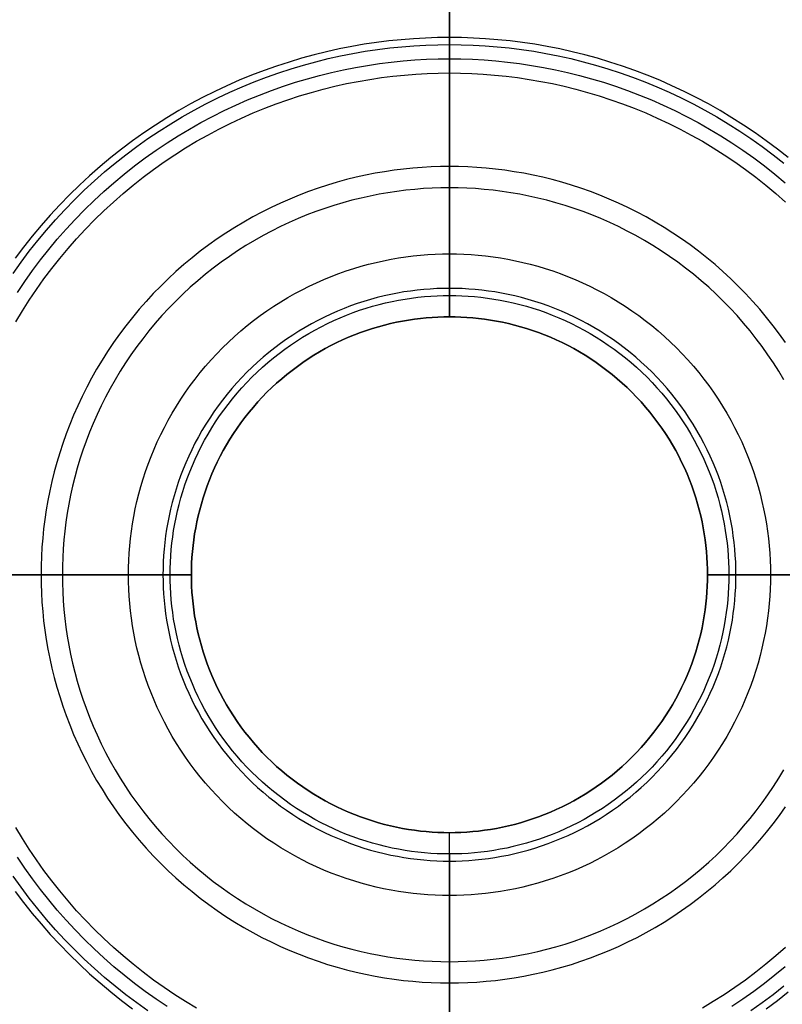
# Model space of a CAD drawing. Header units: millimetres. Extents: x -79 to 79, y -79 to 79.
# Tile 3 of 6: x -25 to 19, y -25 to 32. Entities that reach past the tile are written whole.
import ezdxf

# ---------------------------------------------------------------- set-up
doc = ezdxf.new("R2010")
doc.units = ezdxf.units.MM
doc.layers.add('IGES level 0', color=7, linetype='Continuous')

msp = doc.modelspace()

# ---------------------------------------------------------------- linework, layer by layer
at = {"layer": 'IGES level 0', "extrusion": (1, 0, 0)}
for points in [[(18.656, 61), (78.656, 50.42)], [(75, 50.42), (15, 61)], [(16.651, 61), (45, 91)], [(43.349, 91), (15, 61)], [(16.237, 60), (31.237, 0)], [(30, 0), (15, 60)], [(-30, 0), (-15, 60)], [(-75, 50.42), (-15, 61)], [(-43.349, 91), (-15, 61)], [(-16.237, 60), (-31.237, 0)], [(-16.651, 61), (-45, 91)], [(-18.656, 61), (-78.656, 50.42)]]:
    msp.add_lwpolyline(points, dxfattribs=at)
at = {"layer": 'IGES level 0'}
for points in [[(19.689, 24.251), (19.056, 24.751), (18.413, 25.233), (17.758, 25.698), (17.093, 26.145), (16.419, 26.574), (15.736, 26.984), (15.045, 27.375), (14.347, 27.747), (13.642, 28.1), (12.932, 28.434), (12.217, 28.749), (11.498, 29.044), (10.776, 29.319), (10.05, 29.576), (9.323, 29.813), (8.595, 30.031), (7.866, 30.23), (7.138, 30.41), (6.41, 30.572), (5.684, 30.715), (4.96, 30.841), (4.239, 30.948), (3.521, 31.038), (2.807, 31.111), (2.097, 31.166), (1.393, 31.206), (0.693, 31.229), (0, 31.237), (-0.693, 31.229), (-1.393, 31.206), (-2.097, 31.166), (-2.807, 31.111), (-3.521, 31.038), (-4.239, 30.948), (-4.96, 30.841), (-5.684, 30.715), (-6.41, 30.572), (-7.138, 30.41), (-7.866, 30.23), (-8.595, 30.031), (-9.323, 29.813), (-10.05, 29.576), (-10.776, 29.319), (-11.498, 29.044), (-12.217, 28.749), (-12.932, 28.434), (-13.642, 28.1), (-14.347, 27.747), (-15.045, 27.375), (-15.736, 26.984), (-16.419, 26.574), (-17.093, 26.145), (-17.758, 25.698), (-18.413, 25.233), (-19.056, 24.751), (-19.689, 24.251), (-20.308, 23.734), (-20.915, 23.201), (-21.509, 22.652), (-22.088, 22.088), (-22.652, 21.509), (-23.201, 20.915), (-23.734, 20.308), (-24.251, 19.689), (-24.751, 19.056), (-25.233, 18.413)], [(0, 30), (0, 31.237)], [(-25.36, 17.524), (-24.901, 18.17), (-24.425, 18.805), (-23.931, 19.429), (-23.422, 20.041), (-22.896, 20.64), (-22.354, 21.225), (-21.797, 21.797), (-21.225, 22.354), (-20.64, 22.896), (-20.041, 23.422), (-19.429, 23.931), (-18.805, 24.425), (-18.17, 24.901), (-17.524, 25.36), (-16.868, 25.801), (-16.203, 26.224), (-15.529, 26.628), (-14.847, 27.014), (-14.158, 27.382), (-13.463, 27.73), (-12.762, 28.06), (-12.056, 28.37), (-11.347, 28.661), (-10.634, 28.933), (-9.918, 29.186), (-9.201, 29.42), (-8.482, 29.636), (-7.763, 29.832), (-7.044, 30.01), (-6.326, 30.169), (-5.609, 30.311), (-4.895, 30.434), (-4.183, 30.54), (-3.474, 30.629), (-2.77, 30.701), (-2.07, 30.756), (-1.374, 30.795), (-0.684, 30.818), (0, 30.826), (0.684, 30.818), (1.374, 30.795), (2.07, 30.756), (2.77, 30.701), (3.474, 30.629), (4.183, 30.54), (4.895, 30.434), (5.609, 30.311), (6.326, 30.169), (7.044, 30.01), (7.763, 29.832), (8.482, 29.636), (9.201, 29.42), (9.918, 29.186), (10.634, 28.933), (11.347, 28.661), (12.056, 28.37), (12.762, 28.06), (13.463, 27.73), (14.158, 27.382), (14.847, 27.014), (15.529, 26.628), (16.203, 26.224), (16.868, 25.801), (17.524, 25.36), (18.17, 24.901), (18.805, 24.425), (19.429, 23.931)], [(-25.11, 16.416), (-24.681, 17.055), (-24.234, 17.684), (-23.771, 18.302), (-23.291, 18.909), (-22.794, 19.504), (-22.282, 20.087), (-21.755, 20.657), (-21.213, 21.213), (-20.657, 21.755), (-20.087, 22.282), (-19.504, 22.794), (-18.909, 23.291), (-18.302, 23.771), (-17.684, 24.234), (-17.055, 24.681), (-16.416, 25.11), (-15.769, 25.522), (-15.113, 25.915), (-14.449, 26.291), (-13.779, 26.649), (-13.102, 26.988), (-12.42, 27.308), (-11.734, 27.61), (-11.043, 27.894), (-10.349, 28.158), (-9.652, 28.405), (-8.954, 28.633), (-8.255, 28.842), (-7.555, 29.033), (-6.855, 29.206), (-6.156, 29.362), (-5.459, 29.499), (-4.764, 29.619), (-4.071, 29.723), (-3.381, 29.809), (-2.696, 29.879), (-2.014, 29.932), (-1.337, 29.97), (-0.666, 29.993), (0, 30), (0.666, 29.993), (1.337, 29.97), (2.014, 29.932), (2.696, 29.879), (3.381, 29.809), (4.071, 29.723), (4.764, 29.619), (5.459, 29.499), (6.156, 29.362), (6.855, 29.206), (7.555, 29.033), (8.255, 28.842), (8.954, 28.633), (9.652, 28.405), (10.349, 28.158), (11.043, 27.894), (11.734, 27.61), (12.42, 27.308), (13.102, 26.988), (13.779, 26.649), (14.449, 26.291), (15.113, 25.915), (15.769, 25.522), (16.416, 25.11), (17.055, 24.681), (17.684, 24.234), (18.302, 23.771), (18.909, 23.291), (19.504, 22.794)], [(-25.202, 14.697), (-24.819, 15.335), (-24.419, 15.965), (-24.002, 16.586), (-23.567, 17.197), (-23.117, 17.798), (-22.65, 18.389), (-22.167, 18.968), (-21.669, 19.534), (-21.157, 20.089), (-20.629, 20.629), (-20.089, 21.157), (-19.534, 21.669), (-18.968, 22.167), (-18.389, 22.65), (-17.798, 23.117), (-17.197, 23.567), (-16.586, 24.002), (-15.965, 24.419), (-15.335, 24.819), (-14.697, 25.202), (-14.052, 25.568), (-13.4, 25.915), (-12.742, 26.245), (-12.078, 26.557), (-11.411, 26.85), (-10.739, 27.126), (-10.064, 27.384), (-9.387, 27.623), (-8.708, 27.845), (-8.028, 28.048), (-7.347, 28.234), (-6.667, 28.403), (-5.987, 28.554), (-5.309, 28.687), (-4.632, 28.804), (-3.959, 28.905), (-3.288, 28.989), (-2.621, 29.056), (-1.959, 29.109), (-1.301, 29.145), (-0.648, 29.167), (0, 29.174), (0.648, 29.167), (1.301, 29.145), (1.959, 29.109), (2.621, 29.056), (3.288, 28.989), (3.959, 28.905), (4.632, 28.804), (5.309, 28.687), (5.987, 28.554), (6.667, 28.403), (7.347, 28.234), (8.028, 28.048), (8.708, 27.845), (9.387, 27.623), (10.064, 27.384), (10.739, 27.126), (11.411, 26.85), (12.078, 26.557), (12.742, 26.245), (13.4, 25.915), (14.052, 25.568), (14.697, 25.202), (15.335, 24.819), (15.965, 24.419), (16.586, 24.002), (17.197, 23.567), (17.798, 23.117), (18.389, 22.65), (18.968, 22.167), (19.534, 21.669)], [(19.528, 13.494), (19.175, 13.992), (18.808, 14.481), (18.428, 14.961), (18.036, 15.432), (17.631, 15.894), (17.213, 16.344), (16.785, 16.785), (16.344, 17.213), (15.894, 17.631), (15.432, 18.036), (14.961, 18.428), (14.481, 18.808), (13.992, 19.175), (13.494, 19.528), (12.989, 19.868), (12.477, 20.193), (11.958, 20.505), (11.433, 20.802), (10.902, 21.085), (10.367, 21.353), (9.827, 21.607), (9.284, 21.846), (8.737, 22.07), (8.188, 22.28), (7.637, 22.475), (7.085, 22.655), (6.531, 22.821), (5.978, 22.972), (5.424, 23.109), (4.871, 23.232), (4.319, 23.341), (3.769, 23.436), (3.221, 23.517), (2.675, 23.586), (2.133, 23.641), (1.594, 23.683), (1.058, 23.713), (0.527, 23.731), (0, 23.737), (-0.527, 23.731), (-1.058, 23.713), (-1.594, 23.683), (-2.133, 23.641), (-2.675, 23.586), (-3.221, 23.517), (-3.769, 23.436), (-4.319, 23.341), (-4.871, 23.232), (-5.424, 23.109), (-5.978, 22.972), (-6.531, 22.821), (-7.085, 22.655), (-7.637, 22.475), (-8.188, 22.28), (-8.737, 22.07), (-9.284, 21.846), (-9.827, 21.607), (-10.367, 21.353), (-10.902, 21.085), (-11.433, 20.802), (-11.958, 20.505), (-12.477, 20.193), (-12.989, 19.868), (-13.494, 19.528), (-13.992, 19.175), (-14.481, 18.808), (-14.961, 18.428), (-15.432, 18.036), (-15.894, 17.631), (-16.344, 17.213), (-16.785, 16.785), (-17.213, 16.344), (-17.631, 15.894), (-18.036, 15.432), (-18.428, 14.961), (-18.808, 14.481), (-19.175, 13.992), (-19.528, 13.494), (-19.868, 12.989), (-20.193, 12.477), (-20.505, 11.958), (-20.802, 11.433), (-21.085, 10.902), (-21.353, 10.367), (-21.607, 9.827), (-21.846, 9.284), (-22.07, 8.737), (-22.28, 8.188), (-22.475, 7.637), (-22.655, 7.085), (-22.821, 6.531), (-22.972, 5.978), (-23.109, 5.424), (-23.232, 4.871), (-23.341, 4.319), (-23.436, 3.769), (-23.517, 3.221), (-23.586, 2.675), (-23.641, 2.133), (-23.683, 1.594), (-23.713, 1.058), (-23.731, 0.527), (-23.737, 0), (-23.731, -0.527), (-23.713, -1.058), (-23.683, -1.594), (-23.641, -2.133), (-23.586, -2.675), (-23.517, -3.221), (-23.436, -3.769), (-23.341, -4.319), (-23.232, -4.871), (-23.109, -5.424), (-22.972, -5.978), (-22.821, -6.531), (-22.655, -7.085), (-22.475, -7.637), (-22.28, -8.188), (-22.07, -8.737), (-21.846, -9.284), (-21.607, -9.827), (-21.353, -10.367), (-21.085, -10.902), (-20.802, -11.433), (-20.505, -11.958), (-20.193, -12.477), (-19.868, -12.989), (-19.528, -13.494), (-19.175, -13.992), (-18.808, -14.481), (-18.428, -14.961), (-18.036, -15.432), (-17.631, -15.894), (-17.213, -16.344), (-16.785, -16.785), (-16.344, -17.213), (-15.894, -17.631), (-15.432, -18.036), (-14.961, -18.428), (-14.481, -18.808), (-13.992, -19.175), (-13.494, -19.528), (-12.989, -19.868), (-12.477, -20.193), (-11.958, -20.505), (-11.433, -20.802), (-10.902, -21.085), (-10.367, -21.353), (-9.827, -21.607), (-9.284, -21.846), (-8.737, -22.07), (-8.188, -22.28), (-7.637, -22.475), (-7.085, -22.655), (-6.531, -22.821), (-5.978, -22.972), (-5.424, -23.109), (-4.871, -23.232), (-4.319, -23.341), (-3.769, -23.436), (-3.221, -23.517), (-2.675, -23.586), (-2.133, -23.641), (-1.594, -23.683), (-1.058, -23.713), (-0.527, -23.731), (0, -23.737), (0.527, -23.731), (1.058, -23.713), (1.594, -23.683), (2.133, -23.641), (2.675, -23.586), (3.221, -23.517), (3.769, -23.436), (4.319, -23.341), (4.871, -23.232), (5.424, -23.109), (5.978, -22.972), (6.531, -22.821), (7.085, -22.655), (7.637, -22.475), (8.188, -22.28), (8.737, -22.07), (9.284, -21.846), (9.827, -21.607), (10.367, -21.353), (10.902, -21.085), (11.433, -20.802), (11.958, -20.505), (12.477, -20.193), (12.989, -19.868), (13.494, -19.528), (13.992, -19.175), (14.481, -18.808), (14.961, -18.428), (15.432, -18.036), (15.894, -17.631), (16.344, -17.213), (16.785, -16.785), (17.213, -16.344), (17.631, -15.894), (18.036, -15.432), (18.428, -14.961), (18.808, -14.481), (19.175, -13.992), (19.528, -13.494)], [(19.436, 11.335), (19.141, 11.827), (18.832, 12.312), (18.51, 12.791), (18.176, 13.263), (17.828, 13.726), (17.468, 14.182), (17.096, 14.628), (16.712, 15.065), (16.316, 15.493), (15.91, 15.91), (15.493, 16.316), (15.065, 16.712), (14.628, 17.096), (14.182, 17.468), (13.726, 17.828), (13.263, 18.176), (12.791, 18.51), (12.312, 18.832), (11.827, 19.141), (11.335, 19.436), (10.837, 19.718), (10.334, 19.986), (9.827, 20.241), (9.315, 20.481), (8.8, 20.708), (8.282, 20.92), (7.762, 21.119), (7.239, 21.304), (6.716, 21.474), (6.191, 21.631), (5.666, 21.775), (5.141, 21.905), (4.617, 22.021), (4.094, 22.124), (3.573, 22.215), (3.053, 22.292), (2.536, 22.357), (2.022, 22.409), (1.511, 22.449), (1.003, 22.478), (0.499, 22.494), (0, 22.5), (-0.499, 22.494), (-1.003, 22.478), (-1.511, 22.449), (-2.022, 22.409), (-2.536, 22.357), (-3.053, 22.292), (-3.573, 22.215), (-4.094, 22.124), (-4.617, 22.021), (-5.141, 21.905), (-5.666, 21.775), (-6.191, 21.631), (-6.716, 21.474), (-7.239, 21.304), (-7.762, 21.119), (-8.282, 20.92), (-8.8, 20.708), (-9.315, 20.481), (-9.827, 20.241), (-10.334, 19.986), (-10.837, 19.718), (-11.335, 19.436), (-11.827, 19.141), (-12.312, 18.832), (-12.791, 18.51), (-13.263, 18.176), (-13.726, 17.828), (-14.182, 17.468), (-14.628, 17.096), (-15.065, 16.712), (-15.493, 16.316), (-15.91, 15.91), (-16.316, 15.493), (-16.712, 15.065), (-17.096, 14.628), (-17.468, 14.182), (-17.828, 13.726), (-18.176, 13.263), (-18.51, 12.791), (-18.832, 12.312), (-19.141, 11.827), (-19.436, 11.335), (-19.718, 10.837), (-19.986, 10.334), (-20.241, 9.827), (-20.481, 9.315), (-20.708, 8.8), (-20.92, 8.282), (-21.119, 7.762), (-21.304, 7.239), (-21.474, 6.716), (-21.631, 6.191), (-21.775, 5.666), (-21.905, 5.141), (-22.021, 4.617), (-22.124, 4.094), (-22.215, 3.573), (-22.292, 3.053), (-22.357, 2.536), (-22.409, 2.022), (-22.449, 1.511), (-22.478, 1.003), (-22.494, 0.499), (-22.5, 0), (-22.494, -0.499), (-22.478, -1.003), (-22.449, -1.511), (-22.409, -2.022), (-22.357, -2.536), (-22.292, -3.053), (-22.215, -3.573), (-22.124, -4.094), (-22.021, -4.617), (-21.905, -5.141), (-21.775, -5.666), (-21.631, -6.191), (-21.474, -6.716), (-21.304, -7.239), (-21.119, -7.762), (-20.92, -8.282), (-20.708, -8.8), (-20.481, -9.315), (-20.241, -9.827), (-19.986, -10.334), (-19.718, -10.837), (-19.436, -11.335), (-19.141, -11.827), (-18.832, -12.312), (-18.51, -12.791), (-18.176, -13.263), (-17.828, -13.726), (-17.468, -14.182), (-17.096, -14.628), (-16.712, -15.065), (-16.316, -15.493), (-15.91, -15.91), (-15.493, -16.316), (-15.065, -16.712), (-14.628, -17.096), (-14.182, -17.468), (-13.726, -17.828), (-13.263, -18.176), (-12.791, -18.51), (-12.312, -18.832), (-11.827, -19.141), (-11.335, -19.436), (-10.837, -19.718), (-10.334, -19.986), (-9.827, -20.241), (-9.315, -20.481), (-8.8, -20.708), (-8.282, -20.92), (-7.762, -21.119), (-7.239, -21.304), (-6.716, -21.474), (-6.191, -21.631), (-5.666, -21.775), (-5.141, -21.905), (-4.617, -22.021), (-4.094, -22.124), (-3.573, -22.215), (-3.053, -22.292), (-2.536, -22.357), (-2.022, -22.409), (-1.511, -22.449), (-1.003, -22.478), (-0.499, -22.494), (0, -22.5), (0.499, -22.494), (1.003, -22.478), (1.511, -22.449), (2.022, -22.409), (2.536, -22.357), (3.053, -22.292), (3.573, -22.215), (4.094, -22.124), (4.617, -22.021), (5.141, -21.905), (5.666, -21.775), (6.191, -21.631), (6.716, -21.474), (7.239, -21.304), (7.762, -21.119), (8.282, -20.92), (8.8, -20.708), (9.315, -20.481), (9.827, -20.241), (10.334, -19.986), (10.837, -19.718), (11.335, -19.436), (11.827, -19.141), (12.312, -18.832), (12.791, -18.51), (13.263, -18.176), (13.726, -17.828), (14.182, -17.468), (14.628, -17.096), (15.065, -16.712), (15.493, -16.316), (15.91, -15.91), (16.316, -15.493), (16.712, -15.065), (17.096, -14.628), (17.468, -14.182), (17.828, -13.726), (18.176, -13.263), (18.51, -12.791), (18.832, -12.312), (19.141, -11.827), (19.436, -11.335)], [(-18.656, 0), (-18.652, 0.414), (-18.638, 0.832), (-18.614, 1.253), (-18.581, 1.676), (-18.537, 2.103), (-18.484, 2.532), (-18.42, 2.962), (-18.345, 3.395), (-18.259, 3.828), (-18.163, 4.263), (-18.055, 4.698), (-17.936, 5.133), (-17.806, 5.568), (-17.664, 6.003), (-17.511, 6.436), (-17.346, 6.867), (-17.17, 7.297), (-16.982, 7.724), (-16.783, 8.148), (-16.572, 8.569), (-16.35, 8.986), (-16.116, 9.398), (-15.871, 9.806), (-15.615, 10.209), (-15.348, 10.606), (-15.071, 10.997), (-14.782, 11.381), (-14.484, 11.759), (-14.175, 12.129), (-13.857, 12.492), (-13.529, 12.846), (-13.192, 13.192), (-12.846, 13.529), (-12.492, 13.857), (-12.129, 14.175), (-11.759, 14.484), (-11.381, 14.782), (-10.997, 15.071), (-10.606, 15.348), (-10.209, 15.615), (-9.806, 15.871), (-9.398, 16.116), (-8.986, 16.35), (-8.569, 16.572), (-8.148, 16.783), (-7.724, 16.982), (-7.297, 17.17), (-6.867, 17.346), (-6.436, 17.511), (-6.003, 17.664), (-5.568, 17.806), (-5.133, 17.936), (-4.698, 18.055), (-4.263, 18.163), (-3.828, 18.259), (-3.395, 18.345), (-2.962, 18.42), (-2.532, 18.484), (-2.103, 18.537), (-1.676, 18.581), (-1.253, 18.614), (-0.832, 18.638), (-0.414, 18.652), (0, 18.656), (0.414, 18.652), (0.832, 18.638), (1.253, 18.614), (1.676, 18.581), (2.103, 18.537), (2.532, 18.484), (2.962, 18.42), (3.395, 18.345), (3.828, 18.259), (4.263, 18.163), (4.698, 18.055), (5.133, 17.936), (5.568, 17.806), (6.003, 17.664), (6.436, 17.511), (6.867, 17.346), (7.297, 17.17), (7.724, 16.982), (8.148, 16.783), (8.569, 16.572), (8.986, 16.35), (9.398, 16.116), (9.806, 15.871), (10.209, 15.615), (10.606, 15.348), (10.997, 15.071), (11.381, 14.782), (11.759, 14.484), (12.129, 14.175), (12.492, 13.857), (12.846, 13.529), (13.192, 13.192), (13.529, 12.846), (13.857, 12.492), (14.175, 12.129), (14.484, 11.759), (14.782, 11.381), (15.071, 10.997), (15.348, 10.606), (15.615, 10.209), (15.871, 9.806), (16.116, 9.398), (16.35, 8.986), (16.572, 8.569), (16.783, 8.148), (16.982, 7.724), (17.17, 7.297), (17.346, 6.867), (17.511, 6.436), (17.664, 6.003), (17.806, 5.568), (17.936, 5.133), (18.055, 4.698), (18.163, 4.263), (18.259, 3.828), (18.345, 3.395), (18.42, 2.962), (18.484, 2.532), (18.537, 2.103), (18.581, 1.676), (18.614, 1.253), (18.638, 0.832), (18.652, 0.414), (18.656, 0)], [(0, 15), (0, 18.656)], [(0, 16.651), (-0.37, 16.647), (-0.742, 16.634), (-1.118, 16.613), (-1.496, 16.584), (-1.877, 16.545), (-2.259, 16.497), (-2.644, 16.44), (-3.03, 16.373), (-3.417, 16.297), (-3.805, 16.21), (-4.193, 16.114), (-4.582, 16.008), (-4.97, 15.892), (-5.357, 15.766), (-5.744, 15.629), (-6.129, 15.482), (-6.513, 15.325), (-6.894, 15.157), (-7.272, 14.979), (-7.648, 14.791), (-8.02, 14.592), (-8.388, 14.384), (-8.752, 14.165), (-9.112, 13.937), (-9.466, 13.699), (-9.815, 13.451), (-10.158, 13.194), (-10.495, 12.927), (-10.826, 12.652), (-11.149, 12.367), (-11.465, 12.075), (-11.774, 11.774), (-12.075, 11.465), (-12.367, 11.149), (-12.652, 10.826), (-12.927, 10.495), (-13.194, 10.158), (-13.451, 9.815), (-13.699, 9.466), (-13.937, 9.112), (-14.165, 8.752), (-14.384, 8.388), (-14.592, 8.02), (-14.791, 7.648), (-14.979, 7.272), (-15.157, 6.894), (-15.325, 6.513), (-15.482, 6.129), (-15.629, 5.744), (-15.766, 5.357), (-15.892, 4.97), (-16.008, 4.582), (-16.114, 4.193), (-16.21, 3.805), (-16.297, 3.417), (-16.373, 3.03), (-16.44, 2.644), (-16.497, 2.259), (-16.545, 1.877), (-16.584, 1.496), (-16.613, 1.118), (-16.634, 0.742), (-16.647, 0.37), (-16.651, 0), (-16.647, -0.37), (-16.634, -0.742), (-16.613, -1.118), (-16.584, -1.496), (-16.545, -1.877), (-16.497, -2.259), (-16.44, -2.644), (-16.373, -3.03), (-16.297, -3.417), (-16.21, -3.805), (-16.114, -4.193), (-16.008, -4.582), (-15.892, -4.97), (-15.766, -5.357), (-15.629, -5.744), (-15.482, -6.129), (-15.325, -6.513), (-15.157, -6.894), (-14.979, -7.272), (-14.791, -7.648), (-14.592, -8.02), (-14.384, -8.388), (-14.165, -8.752), (-13.937, -9.112), (-13.699, -9.466), (-13.451, -9.815), (-13.194, -10.158), (-12.927, -10.495), (-12.652, -10.826), (-12.367, -11.149), (-12.075, -11.465), (-11.774, -11.774), (-11.465, -12.075), (-11.149, -12.367), (-10.826, -12.652), (-10.495, -12.927), (-10.158, -13.194), (-9.815, -13.451), (-9.466, -13.699), (-9.112, -13.937), (-8.752, -14.165), (-8.388, -14.384), (-8.02, -14.592), (-7.648, -14.791), (-7.272, -14.979), (-6.894, -15.157), (-6.513, -15.325), (-6.129, -15.482), (-5.744, -15.629), (-5.357, -15.766), (-4.97, -15.892), (-4.582, -16.008), (-4.193, -16.114), (-3.805, -16.21), (-3.417, -16.297), (-3.03, -16.373), (-2.644, -16.44), (-2.259, -16.497), (-1.877, -16.545), (-1.496, -16.584), (-1.118, -16.613), (-0.742, -16.634), (-0.37, -16.647), (0, -16.651)], [(0, -16.651), (0.37, -16.647), (0.742, -16.634), (1.118, -16.613), (1.496, -16.584), (1.877, -16.545), (2.259, -16.497), (2.644, -16.44), (3.03, -16.373), (3.417, -16.297), (3.805, -16.21), (4.193, -16.114), (4.582, -16.008), (4.97, -15.892), (5.357, -15.766), (5.744, -15.629), (6.129, -15.482), (6.513, -15.325), (6.894, -15.157), (7.272, -14.979), (7.648, -14.791), (8.02, -14.592), (8.388, -14.384), (8.752, -14.165), (9.112, -13.937), (9.466, -13.699), (9.815, -13.451), (10.158, -13.194), (10.495, -12.927), (10.826, -12.652), (11.149, -12.367), (11.465, -12.075), (11.774, -11.774), (12.075, -11.465), (12.367, -11.149), (12.652, -10.826), (12.927, -10.495), (13.194, -10.158), (13.451, -9.815), (13.699, -9.466), (13.937, -9.112), (14.165, -8.752), (14.384, -8.388), (14.592, -8.02), (14.791, -7.648), (14.979, -7.272), (15.157, -6.894), (15.325, -6.513), (15.482, -6.129), (15.629, -5.744), (15.766, -5.357), (15.892, -4.97), (16.008, -4.582), (16.114, -4.193), (16.21, -3.805), (16.297, -3.417), (16.373, -3.03), (16.44, -2.644), (16.497, -2.259), (16.545, -1.877), (16.584, -1.496), (16.613, -1.118), (16.634, -0.742), (16.647, -0.37), (16.651, 0), (16.647, 0.37), (16.634, 0.742), (16.613, 1.118), (16.584, 1.496), (16.545, 1.877), (16.497, 2.259), (16.44, 2.644), (16.373, 3.03), (16.297, 3.417), (16.21, 3.805), (16.114, 4.193), (16.008, 4.582), (15.892, 4.97), (15.766, 5.357), (15.629, 5.744), (15.482, 6.129), (15.325, 6.513), (15.157, 6.894), (14.979, 7.272), (14.791, 7.648), (14.592, 8.02), (14.384, 8.388), (14.165, 8.752), (13.937, 9.112), (13.699, 9.466), (13.451, 9.815), (13.194, 10.158), (12.927, 10.495), (12.652, 10.826), (12.367, 11.149), (12.075, 11.465), (11.774, 11.774), (11.465, 12.075), (11.149, 12.367), (10.826, 12.652), (10.495, 12.927), (10.158, 13.194), (9.815, 13.451), (9.466, 13.699), (9.112, 13.937), (8.752, 14.165), (8.388, 14.384), (8.02, 14.592), (7.648, 14.791), (7.272, 14.979), (6.894, 15.157), (6.513, 15.325), (6.129, 15.482), (5.744, 15.629), (5.357, 15.766), (4.97, 15.892), (4.582, 16.008), (4.193, 16.114), (3.805, 16.21), (3.417, 16.297), (3.03, 16.373), (2.644, 16.44), (2.259, 16.497), (1.877, 16.545), (1.496, 16.584), (1.118, 16.613), (0.742, 16.634), (0.37, 16.647), (0, 16.651)], [(0, 15), (0, 16.651)], [(-16.237, 0), (-16.233, 0.36), (-16.221, 0.724), (-16.2, 1.09), (-16.171, 1.459), (-16.133, 1.83), (-16.087, 2.203), (-16.031, 2.578), (-15.966, 2.955), (-15.891, 3.332), (-15.807, 3.71), (-15.714, 4.089), (-15.61, 4.468), (-15.497, 4.846), (-15.374, 5.224), (-15.24, 5.601), (-15.097, 5.977), (-14.944, 6.351), (-14.78, 6.722), (-14.607, 7.091), (-14.423, 7.458), (-14.23, 7.82), (-14.026, 8.18), (-13.813, 8.535), (-13.59, 8.885), (-13.358, 9.231), (-13.116, 9.571), (-12.865, 9.906), (-12.606, 10.234), (-12.337, 10.556), (-12.06, 10.872), (-11.775, 11.18), (-11.481, 11.481), (-11.18, 11.775), (-10.872, 12.06), (-10.556, 12.337), (-10.234, 12.606), (-9.906, 12.865), (-9.571, 13.116), (-9.231, 13.358), (-8.885, 13.59), (-8.535, 13.813), (-8.18, 14.026), (-7.82, 14.23), (-7.458, 14.423), (-7.091, 14.607), (-6.722, 14.78), (-6.351, 14.944), (-5.977, 15.097), (-5.601, 15.24), (-5.224, 15.374), (-4.846, 15.497), (-4.468, 15.61), (-4.089, 15.714), (-3.71, 15.807), (-3.332, 15.891), (-2.955, 15.966), (-2.578, 16.031), (-2.203, 16.087), (-1.83, 16.133), (-1.459, 16.171), (-1.09, 16.2), (-0.724, 16.221), (-0.36, 16.233), (0, 16.237), (0.36, 16.233), (0.724, 16.221), (1.09, 16.2), (1.459, 16.171), (1.83, 16.133), (2.203, 16.087), (2.578, 16.031), (2.955, 15.966), (3.332, 15.891), (3.71, 15.807), (4.089, 15.714), (4.468, 15.61), (4.846, 15.497), (5.224, 15.374), (5.601, 15.24), (5.977, 15.097), (6.351, 14.944), (6.722, 14.78), (7.091, 14.607), (7.458, 14.423), (7.82, 14.23), (8.18, 14.026), (8.535, 13.813), (8.885, 13.59), (9.231, 13.358), (9.571, 13.116), (9.906, 12.865), (10.234, 12.606), (10.556, 12.337), (10.872, 12.06), (11.18, 11.775), (11.481, 11.481), (11.775, 11.18), (12.06, 10.872), (12.337, 10.556), (12.606, 10.234), (12.865, 9.906), (13.116, 9.571), (13.358, 9.231), (13.59, 8.885), (13.813, 8.535), (14.026, 8.18), (14.23, 7.82), (14.423, 7.458), (14.607, 7.091), (14.78, 6.722), (14.944, 6.351), (15.097, 5.977), (15.24, 5.601), (15.374, 5.224), (15.497, 4.846), (15.61, 4.468), (15.714, 4.089), (15.807, 3.71), (15.891, 3.332), (15.966, 2.955), (16.031, 2.578), (16.087, 2.203), (16.133, 1.83), (16.171, 1.459), (16.2, 1.09), (16.221, 0.724), (16.233, 0.36), (16.237, 0)], [(0, 15), (0, 16.237)], [(15, 0), (14.996, 0.333), (14.985, 0.669), (14.966, 1.007), (14.939, 1.348), (14.904, 1.691), (14.861, 2.035), (14.81, 2.382), (14.75, 2.729), (14.681, 3.078), (14.603, 3.428), (14.517, 3.777), (14.421, 4.127), (14.316, 4.477), (14.202, 4.826), (14.079, 5.174), (13.947, 5.521), (13.805, 5.867), (13.654, 6.21), (13.494, 6.551), (13.324, 6.889), (13.146, 7.225), (12.958, 7.556), (12.761, 7.884), (12.555, 8.208), (12.34, 8.527), (12.117, 8.842), (11.885, 9.151), (11.645, 9.454), (11.397, 9.752), (11.141, 10.044), (10.878, 10.329), (10.607, 10.607), (10.329, 10.878), (10.044, 11.141), (9.752, 11.397), (9.454, 11.645), (9.151, 11.885), (8.842, 12.117), (8.527, 12.34), (8.208, 12.555), (7.884, 12.761), (7.556, 12.958), (7.225, 13.146), (6.889, 13.324), (6.551, 13.494), (6.21, 13.654), (5.867, 13.805), (5.521, 13.947), (5.174, 14.079), (4.826, 14.202), (4.477, 14.316), (4.127, 14.421), (3.777, 14.517), (3.428, 14.603), (3.078, 14.681), (2.729, 14.75), (2.382, 14.81), (2.035, 14.861), (1.691, 14.904), (1.348, 14.939), (1.007, 14.966), (0.669, 14.985), (0.333, 14.996), (0, 15), (-0.333, 14.996), (-0.669, 14.985), (-1.007, 14.966), (-1.348, 14.939), (-1.691, 14.904), (-2.035, 14.861), (-2.382, 14.81), (-2.729, 14.75), (-3.078, 14.681), (-3.428, 14.603), (-3.777, 14.517), (-4.127, 14.421), (-4.477, 14.316), (-4.826, 14.202), (-5.174, 14.079), (-5.521, 13.947), (-5.867, 13.805), (-6.21, 13.654), (-6.551, 13.494), (-6.889, 13.324), (-7.225, 13.146), (-7.556, 12.958), (-7.884, 12.761), (-8.208, 12.555), (-8.527, 12.34), (-8.842, 12.117), (-9.151, 11.885), (-9.454, 11.645), (-9.752, 11.397), (-10.044, 11.141), (-10.329, 10.878), (-10.607, 10.607), (-10.878, 10.329), (-11.141, 10.044), (-11.397, 9.752), (-11.645, 9.454), (-11.885, 9.151), (-12.117, 8.842), (-12.34, 8.527), (-12.555, 8.208), (-12.761, 7.884), (-12.958, 7.556), (-13.146, 7.225), (-13.324, 6.889), (-13.494, 6.551), (-13.654, 6.21), (-13.805, 5.867), (-13.947, 5.521), (-14.079, 5.174), (-14.202, 4.826), (-14.316, 4.477), (-14.421, 4.127), (-14.517, 3.777), (-14.603, 3.428), (-14.681, 3.078), (-14.75, 2.729), (-14.81, 2.382), (-14.861, 2.035), (-14.904, 1.691), (-14.939, 1.348), (-14.966, 1.007), (-14.985, 0.669), (-14.996, 0.333), (-15, 0)], [(0, 15), (-0.333, 14.996), (-0.669, 14.985), (-1.007, 14.966), (-1.348, 14.939), (-1.691, 14.904), (-2.035, 14.861), (-2.382, 14.81), (-2.729, 14.75), (-3.078, 14.681), (-3.428, 14.603), (-3.777, 14.517), (-4.127, 14.421), (-4.477, 14.316), (-4.826, 14.202), (-5.174, 14.079), (-5.521, 13.947), (-5.867, 13.805), (-6.21, 13.654), (-6.551, 13.494), (-6.889, 13.324), (-7.225, 13.146), (-7.556, 12.958), (-7.884, 12.761), (-8.208, 12.555), (-8.527, 12.34), (-8.842, 12.117), (-9.151, 11.885), (-9.454, 11.645), (-9.752, 11.397), (-10.044, 11.141), (-10.329, 10.878), (-10.607, 10.607), (-10.878, 10.329), (-11.141, 10.044), (-11.397, 9.752), (-11.645, 9.454), (-11.885, 9.151), (-12.117, 8.842), (-12.34, 8.527), (-12.555, 8.208), (-12.761, 7.884), (-12.958, 7.556), (-13.146, 7.225), (-13.324, 6.889), (-13.494, 6.551), (-13.654, 6.21), (-13.805, 5.867), (-13.947, 5.521), (-14.079, 5.174), (-14.202, 4.826), (-14.316, 4.477), (-14.421, 4.127), (-14.517, 3.777), (-14.603, 3.428), (-14.681, 3.078), (-14.75, 2.729), (-14.81, 2.382), (-14.861, 2.035), (-14.904, 1.691), (-14.939, 1.348), (-14.966, 1.007), (-14.985, 0.669), (-14.996, 0.333), (-15, 0)], [(-15, 0), (-14.996, 0.333), (-14.985, 0.669), (-14.966, 1.007), (-14.939, 1.348), (-14.904, 1.691), (-14.861, 2.035), (-14.81, 2.382), (-14.75, 2.729), (-14.681, 3.078), (-14.603, 3.428), (-14.517, 3.777), (-14.421, 4.127), (-14.316, 4.477), (-14.202, 4.826), (-14.079, 5.174), (-13.947, 5.521), (-13.805, 5.867), (-13.654, 6.21), (-13.494, 6.551), (-13.324, 6.889), (-13.146, 7.225), (-12.958, 7.556), (-12.761, 7.884), (-12.555, 8.208), (-12.34, 8.527), (-12.117, 8.842), (-11.885, 9.151), (-11.645, 9.454), (-11.397, 9.752), (-11.141, 10.044), (-10.878, 10.329), (-10.607, 10.607), (-10.329, 10.878), (-10.044, 11.141), (-9.752, 11.397), (-9.454, 11.645), (-9.151, 11.885), (-8.842, 12.117), (-8.527, 12.34), (-8.208, 12.555), (-7.884, 12.761), (-7.556, 12.958), (-7.225, 13.146), (-6.889, 13.324), (-6.551, 13.494), (-6.21, 13.654), (-5.867, 13.805), (-5.521, 13.947), (-5.174, 14.079), (-4.826, 14.202), (-4.477, 14.316), (-4.127, 14.421), (-3.777, 14.517), (-3.428, 14.603), (-3.078, 14.681), (-2.729, 14.75), (-2.382, 14.81), (-2.035, 14.861), (-1.691, 14.904), (-1.348, 14.939), (-1.007, 14.966), (-0.669, 14.985), (-0.333, 14.996), (0, 15)], [(15, 0), (14.996, 0.333), (14.985, 0.669), (14.966, 1.007), (14.939, 1.348), (14.904, 1.691), (14.861, 2.035), (14.81, 2.382), (14.75, 2.729), (14.681, 3.078), (14.603, 3.428), (14.517, 3.777), (14.421, 4.127), (14.316, 4.477), (14.202, 4.826), (14.079, 5.174), (13.947, 5.521), (13.805, 5.867), (13.654, 6.21), (13.494, 6.551), (13.324, 6.889), (13.146, 7.225), (12.958, 7.556), (12.761, 7.884), (12.555, 8.208), (12.34, 8.527), (12.117, 8.842), (11.885, 9.151), (11.645, 9.454), (11.397, 9.752), (11.141, 10.044), (10.878, 10.329), (10.607, 10.607), (10.329, 10.878), (10.044, 11.141), (9.752, 11.397), (9.454, 11.645), (9.151, 11.885), (8.842, 12.117), (8.527, 12.34), (8.208, 12.555), (7.884, 12.761), (7.556, 12.958), (7.225, 13.146), (6.889, 13.324), (6.551, 13.494), (6.21, 13.654), (5.867, 13.805), (5.521, 13.947), (5.174, 14.079), (4.826, 14.202), (4.477, 14.316), (4.127, 14.421), (3.777, 14.517), (3.428, 14.603), (3.078, 14.681), (2.729, 14.75), (2.382, 14.81), (2.035, 14.861), (1.691, 14.904), (1.348, 14.939), (1.007, 14.966), (0.669, 14.985), (0.333, 14.996), (0, 15)], [(0, 15), (0.333, 14.996), (0.669, 14.985), (1.007, 14.966), (1.348, 14.939), (1.691, 14.904), (2.035, 14.861), (2.382, 14.81), (2.729, 14.75), (3.078, 14.681), (3.428, 14.603), (3.777, 14.517), (4.127, 14.421), (4.477, 14.316), (4.826, 14.202), (5.174, 14.079), (5.521, 13.947), (5.867, 13.805), (6.21, 13.654), (6.551, 13.494), (6.889, 13.324), (7.225, 13.146), (7.556, 12.958), (7.884, 12.761), (8.208, 12.555), (8.527, 12.34), (8.842, 12.117), (9.151, 11.885), (9.454, 11.645), (9.752, 11.397), (10.044, 11.141), (10.329, 10.878), (10.607, 10.607), (10.878, 10.329), (11.141, 10.044), (11.397, 9.752), (11.645, 9.454), (11.885, 9.151), (12.117, 8.842), (12.34, 8.527), (12.555, 8.208), (12.761, 7.884), (12.958, 7.556), (13.146, 7.225), (13.324, 6.889), (13.494, 6.551), (13.654, 6.21), (13.805, 5.867), (13.947, 5.521), (14.079, 5.174), (14.202, 4.826), (14.316, 4.477), (14.421, 4.127), (14.517, 3.777), (14.603, 3.428), (14.681, 3.078), (14.75, 2.729), (14.81, 2.382), (14.861, 2.035), (14.904, 1.691), (14.939, 1.348), (14.966, 1.007), (14.985, 0.669), (14.996, 0.333), (15, 0)], [(18.656, 0), (18.652, -0.414), (18.638, -0.832), (18.614, -1.253), (18.581, -1.676), (18.537, -2.103), (18.484, -2.532), (18.42, -2.962), (18.345, -3.395), (18.259, -3.828), (18.163, -4.263), (18.055, -4.698), (17.936, -5.133), (17.806, -5.568), (17.664, -6.003), (17.511, -6.436), (17.346, -6.867), (17.17, -7.297), (16.982, -7.724), (16.783, -8.148), (16.572, -8.569), (16.35, -8.986), (16.116, -9.398), (15.871, -9.806), (15.615, -10.209), (15.348, -10.606), (15.071, -10.997), (14.782, -11.381), (14.484, -11.759), (14.175, -12.129), (13.857, -12.492), (13.529, -12.846), (13.192, -13.192), (12.846, -13.529), (12.492, -13.857), (12.129, -14.175), (11.759, -14.484), (11.381, -14.782), (10.997, -15.071), (10.606, -15.348), (10.209, -15.615), (9.806, -15.871), (9.398, -16.116), (8.986, -16.35), (8.569, -16.572), (8.148, -16.783), (7.724, -16.982), (7.297, -17.17), (6.867, -17.346), (6.436, -17.511), (6.003, -17.664), (5.568, -17.806), (5.133, -17.936), (4.698, -18.055), (4.263, -18.163), (3.828, -18.259), (3.395, -18.345), (2.962, -18.42), (2.532, -18.484), (2.103, -18.537), (1.676, -18.581), (1.253, -18.614), (0.832, -18.638), (0.414, -18.652), (0, -18.656), (-0.414, -18.652), (-0.832, -18.638), (-1.253, -18.614), (-1.676, -18.581), (-2.103, -18.537), (-2.532, -18.484), (-2.962, -18.42), (-3.395, -18.345), (-3.828, -18.259), (-4.263, -18.163), (-4.698, -18.055), (-5.133, -17.936), (-5.568, -17.806), (-6.003, -17.664), (-6.436, -17.511), (-6.867, -17.346), (-7.297, -17.17), (-7.724, -16.982), (-8.148, -16.783), (-8.569, -16.572), (-8.986, -16.35), (-9.398, -16.116), (-9.806, -15.871), (-10.209, -15.615), (-10.606, -15.348), (-10.997, -15.071), (-11.381, -14.782), (-11.759, -14.484), (-12.129, -14.175), (-12.492, -13.857), (-12.846, -13.529), (-13.192, -13.192), (-13.529, -12.846), (-13.857, -12.492), (-14.175, -12.129), (-14.484, -11.759), (-14.782, -11.381), (-15.071, -10.997), (-15.348, -10.606), (-15.615, -10.209), (-15.871, -9.806), (-16.116, -9.398), (-16.35, -8.986), (-16.572, -8.569), (-16.783, -8.148), (-16.982, -7.724), (-17.17, -7.297), (-17.346, -6.867), (-17.511, -6.436), (-17.664, -6.003), (-17.806, -5.568), (-17.936, -5.133), (-18.055, -4.698), (-18.163, -4.263), (-18.259, -3.828), (-18.345, -3.395), (-18.42, -2.962), (-18.484, -2.532), (-18.537, -2.103), (-18.581, -1.676), (-18.614, -1.253), (-18.638, -0.832), (-18.652, -0.414), (-18.656, 0)], [(-18.656, 0), (-15, 0)], [(-15, 0), (-16.651, 0)], [(16.237, 0), (16.233, -0.36), (16.221, -0.724), (16.2, -1.09), (16.171, -1.459), (16.133, -1.83), (16.087, -2.203), (16.031, -2.578), (15.966, -2.955), (15.891, -3.332), (15.807, -3.71), (15.714, -4.089), (15.61, -4.468), (15.497, -4.846), (15.374, -5.224), (15.24, -5.601), (15.097, -5.977), (14.944, -6.351), (14.78, -6.722), (14.607, -7.091), (14.423, -7.458), (14.23, -7.82), (14.026, -8.18), (13.813, -8.535), (13.59, -8.885), (13.358, -9.231), (13.116, -9.571), (12.865, -9.906), (12.606, -10.234), (12.337, -10.556), (12.06, -10.872), (11.775, -11.18), (11.481, -11.481), (11.18, -11.775), (10.872, -12.06), (10.556, -12.337), (10.234, -12.606), (9.906, -12.865), (9.571, -13.116), (9.231, -13.358), (8.885, -13.59), (8.535, -13.813), (8.18, -14.026), (7.82, -14.23), (7.458, -14.423), (7.091, -14.607), (6.722, -14.78), (6.351, -14.944), (5.977, -15.097), (5.601, -15.24), (5.224, -15.374), (4.846, -15.497), (4.468, -15.61), (4.089, -15.714), (3.71, -15.807), (3.332, -15.891), (2.955, -15.966), (2.578, -16.031), (2.203, -16.087), (1.83, -16.133), (1.459, -16.171), (1.09, -16.2), (0.724, -16.221), (0.36, -16.233), (0, -16.237), (-0.36, -16.233), (-0.724, -16.221), (-1.09, -16.2), (-1.459, -16.171), (-1.83, -16.133), (-2.203, -16.087), (-2.578, -16.031), (-2.955, -15.966), (-3.332, -15.891), (-3.71, -15.807), (-4.089, -15.714), (-4.468, -15.61), (-4.846, -15.497), (-5.224, -15.374), (-5.601, -15.24), (-5.977, -15.097), (-6.351, -14.944), (-6.722, -14.78), (-7.091, -14.607), (-7.458, -14.423), (-7.82, -14.23), (-8.18, -14.026), (-8.535, -13.813), (-8.885, -13.59), (-9.231, -13.358), (-9.571, -13.116), (-9.906, -12.865), (-10.234, -12.606), (-10.556, -12.337), (-10.872, -12.06), (-11.18, -11.775), (-11.481, -11.481), (-11.775, -11.18), (-12.06, -10.872), (-12.337, -10.556), (-12.606, -10.234), (-12.865, -9.906), (-13.116, -9.571), (-13.358, -9.231), (-13.59, -8.885), (-13.813, -8.535), (-14.026, -8.18), (-14.23, -7.82), (-14.423, -7.458), (-14.607, -7.091), (-14.78, -6.722), (-14.944, -6.351), (-15.097, -5.977), (-15.24, -5.601), (-15.374, -5.224), (-15.497, -4.846), (-15.61, -4.468), (-15.714, -4.089), (-15.807, -3.71), (-15.891, -3.332), (-15.966, -2.955), (-16.031, -2.578), (-16.087, -2.203), (-16.133, -1.83), (-16.171, -1.459), (-16.2, -1.09), (-16.221, -0.724), (-16.233, -0.36), (-16.237, 0)], [(-16.237, 0), (-15, 0)], [(-15, 0), (-14.996, -0.333), (-14.985, -0.669), (-14.966, -1.007), (-14.939, -1.348), (-14.904, -1.691), (-14.861, -2.035), (-14.81, -2.382), (-14.75, -2.729), (-14.681, -3.078), (-14.603, -3.428), (-14.517, -3.777), (-14.421, -4.127), (-14.316, -4.477), (-14.202, -4.826), (-14.079, -5.174), (-13.947, -5.521), (-13.805, -5.867), (-13.654, -6.21), (-13.494, -6.551), (-13.324, -6.889), (-13.146, -7.225), (-12.958, -7.556), (-12.761, -7.884), (-12.555, -8.208), (-12.34, -8.527), (-12.117, -8.842), (-11.885, -9.151), (-11.645, -9.454), (-11.397, -9.752), (-11.141, -10.044), (-10.878, -10.329), (-10.607, -10.607), (-10.329, -10.878), (-10.044, -11.141), (-9.752, -11.397), (-9.454, -11.645), (-9.151, -11.885), (-8.842, -12.117), (-8.527, -12.34), (-8.208, -12.555), (-7.884, -12.761), (-7.556, -12.958), (-7.225, -13.146), (-6.889, -13.324), (-6.551, -13.494), (-6.21, -13.654), (-5.867, -13.805), (-5.521, -13.947), (-5.174, -14.079), (-4.826, -14.202), (-4.477, -14.316), (-4.127, -14.421), (-3.777, -14.517), (-3.428, -14.603), (-3.078, -14.681), (-2.729, -14.75), (-2.382, -14.81), (-2.035, -14.861), (-1.691, -14.904), (-1.348, -14.939), (-1.007, -14.966), (-0.669, -14.985), (-0.333, -14.996), (0, -15), (0.333, -14.996), (0.669, -14.985), (1.007, -14.966), (1.348, -14.939), (1.691, -14.904), (2.035, -14.861), (2.382, -14.81), (2.729, -14.75), (3.078, -14.681), (3.428, -14.603), (3.777, -14.517), (4.127, -14.421), (4.477, -14.316), (4.826, -14.202), (5.174, -14.079), (5.521, -13.947), (5.867, -13.805), (6.21, -13.654), (6.551, -13.494), (6.889, -13.324), (7.225, -13.146), (7.556, -12.958), (7.884, -12.761), (8.208, -12.555), (8.527, -12.34), (8.842, -12.117), (9.151, -11.885), (9.454, -11.645), (9.752, -11.397), (10.044, -11.141), (10.329, -10.878), (10.607, -10.607), (10.878, -10.329), (11.141, -10.044), (11.397, -9.752), (11.645, -9.454), (11.885, -9.151), (12.117, -8.842), (12.34, -8.527), (12.555, -8.208), (12.761, -7.884), (12.958, -7.556), (13.146, -7.225), (13.324, -6.889), (13.494, -6.551), (13.654, -6.21), (13.805, -5.867), (13.947, -5.521), (14.079, -5.174), (14.202, -4.826), (14.316, -4.477), (14.421, -4.127), (14.517, -3.777), (14.603, -3.428), (14.681, -3.078), (14.75, -2.729), (14.81, -2.382), (14.861, -2.035), (14.904, -1.691), (14.939, -1.348), (14.966, -1.007), (14.985, -0.669), (14.996, -0.333), (15, 0)], [(-15, 0), (-14.996, -0.333), (-14.985, -0.669), (-14.966, -1.007), (-14.939, -1.348), (-14.904, -1.691), (-14.861, -2.035), (-14.81, -2.382), (-14.75, -2.729), (-14.681, -3.078), (-14.603, -3.428), (-14.517, -3.777), (-14.421, -4.127), (-14.316, -4.477), (-14.202, -4.826), (-14.079, -5.174), (-13.947, -5.521), (-13.805, -5.867), (-13.654, -6.21), (-13.494, -6.551), (-13.324, -6.889), (-13.146, -7.225), (-12.958, -7.556), (-12.761, -7.884), (-12.555, -8.208), (-12.34, -8.527), (-12.117, -8.842), (-11.885, -9.151), (-11.645, -9.454), (-11.397, -9.752), (-11.141, -10.044), (-10.878, -10.329), (-10.607, -10.607), (-10.329, -10.878), (-10.044, -11.141), (-9.752, -11.397), (-9.454, -11.645), (-9.151, -11.885), (-8.842, -12.117), (-8.527, -12.34), (-8.208, -12.555), (-7.884, -12.761), (-7.556, -12.958), (-7.225, -13.146), (-6.889, -13.324), (-6.551, -13.494), (-6.21, -13.654), (-5.867, -13.805), (-5.521, -13.947), (-5.174, -14.079), (-4.826, -14.202), (-4.477, -14.316), (-4.127, -14.421), (-3.777, -14.517), (-3.428, -14.603), (-3.078, -14.681), (-2.729, -14.75), (-2.382, -14.81), (-2.035, -14.861), (-1.691, -14.904), (-1.348, -14.939), (-1.007, -14.966), (-0.669, -14.985), (-0.333, -14.996), (0, -15)], [(0, -15), (-0.333, -14.996), (-0.669, -14.985), (-1.007, -14.966), (-1.348, -14.939), (-1.691, -14.904), (-2.035, -14.861), (-2.382, -14.81), (-2.729, -14.75), (-3.078, -14.681), (-3.428, -14.603), (-3.777, -14.517), (-4.127, -14.421), (-4.477, -14.316), (-4.826, -14.202), (-5.174, -14.079), (-5.521, -13.947), (-5.867, -13.805), (-6.21, -13.654), (-6.551, -13.494), (-6.889, -13.324), (-7.225, -13.146), (-7.556, -12.958), (-7.884, -12.761), (-8.208, -12.555), (-8.527, -12.34), (-8.842, -12.117), (-9.151, -11.885), (-9.454, -11.645), (-9.752, -11.397), (-10.044, -11.141), (-10.329, -10.878), (-10.607, -10.607), (-10.878, -10.329), (-11.141, -10.044), (-11.397, -9.752), (-11.645, -9.454), (-11.885, -9.151), (-12.117, -8.842), (-12.34, -8.527), (-12.555, -8.208), (-12.761, -7.884), (-12.958, -7.556), (-13.146, -7.225), (-13.324, -6.889), (-13.494, -6.551), (-13.654, -6.21), (-13.805, -5.867), (-13.947, -5.521), (-14.079, -5.174), (-14.202, -4.826), (-14.316, -4.477), (-14.421, -4.127), (-14.517, -3.777), (-14.603, -3.428), (-14.681, -3.078), (-14.75, -2.729), (-14.81, -2.382), (-14.861, -2.035), (-14.904, -1.691), (-14.939, -1.348), (-14.966, -1.007), (-14.985, -0.669), (-14.996, -0.333), (-15, 0)], [(15, 0), (16.237, 0)], [(15, 0), (18.656, 0)], [(16.651, 0), (15, 0)], [(0, -15), (0.333, -14.996), (0.669, -14.985), (1.007, -14.966), (1.348, -14.939), (1.691, -14.904), (2.035, -14.861), (2.382, -14.81), (2.729, -14.75), (3.078, -14.681), (3.428, -14.603), (3.777, -14.517), (4.127, -14.421), (4.477, -14.316), (4.826, -14.202), (5.174, -14.079), (5.521, -13.947), (5.867, -13.805), (6.21, -13.654), (6.551, -13.494), (6.889, -13.324), (7.225, -13.146), (7.556, -12.958), (7.884, -12.761), (8.208, -12.555), (8.527, -12.34), (8.842, -12.117), (9.151, -11.885), (9.454, -11.645), (9.752, -11.397), (10.044, -11.141), (10.329, -10.878), (10.607, -10.607), (10.878, -10.329), (11.141, -10.044), (11.397, -9.752), (11.645, -9.454), (11.885, -9.151), (12.117, -8.842), (12.34, -8.527), (12.555, -8.208), (12.761, -7.884), (12.958, -7.556), (13.146, -7.225), (13.324, -6.889), (13.494, -6.551), (13.654, -6.21), (13.805, -5.867), (13.947, -5.521), (14.079, -5.174), (14.202, -4.826), (14.316, -4.477), (14.421, -4.127), (14.517, -3.777), (14.603, -3.428), (14.681, -3.078), (14.75, -2.729), (14.81, -2.382), (14.861, -2.035), (14.904, -1.691), (14.939, -1.348), (14.966, -1.007), (14.985, -0.669), (14.996, -0.333), (15, 0)], [(15, 0), (14.996, -0.333), (14.985, -0.669), (14.966, -1.007), (14.939, -1.348), (14.904, -1.691), (14.861, -2.035), (14.81, -2.382), (14.75, -2.729), (14.681, -3.078), (14.603, -3.428), (14.517, -3.777), (14.421, -4.127), (14.316, -4.477), (14.202, -4.826), (14.079, -5.174), (13.947, -5.521), (13.805, -5.867), (13.654, -6.21), (13.494, -6.551), (13.324, -6.889), (13.146, -7.225), (12.958, -7.556), (12.761, -7.884), (12.555, -8.208), (12.34, -8.527), (12.117, -8.842), (11.885, -9.151), (11.645, -9.454), (11.397, -9.752), (11.141, -10.044), (10.878, -10.329), (10.607, -10.607), (10.329, -10.878), (10.044, -11.141), (9.752, -11.397), (9.454, -11.645), (9.151, -11.885), (8.842, -12.117), (8.527, -12.34), (8.208, -12.555), (7.884, -12.761), (7.556, -12.958), (7.225, -13.146), (6.889, -13.324), (6.551, -13.494), (6.21, -13.654), (5.867, -13.805), (5.521, -13.947), (5.174, -14.079), (4.826, -14.202), (4.477, -14.316), (4.127, -14.421), (3.777, -14.517), (3.428, -14.603), (3.078, -14.681), (2.729, -14.75), (2.382, -14.81), (2.035, -14.861), (1.691, -14.904), (1.348, -14.939), (1.007, -14.966), (0.669, -14.985), (0.333, -14.996), (0, -15)], [(-14.697, -25.202), (-15.335, -24.819), (-15.965, -24.419), (-16.586, -24.002), (-17.197, -23.567), (-17.798, -23.117), (-18.389, -22.65), (-18.968, -22.167), (-19.534, -21.669), (-20.089, -21.157), (-20.629, -20.629), (-21.157, -20.089), (-21.669, -19.534), (-22.167, -18.968), (-22.65, -18.389), (-23.117, -17.798), (-23.567, -17.197), (-24.002, -16.586), (-24.419, -15.965), (-24.819, -15.335), (-25.202, -14.697)], [(0, -16.237), (0, -15)], [(0, -18.656), (0, -15)], [(0, -16.651), (0, -15)], [(-16.416, -25.11), (-17.055, -24.681), (-17.684, -24.234), (-18.302, -23.771), (-18.909, -23.291), (-19.504, -22.794), (-20.087, -22.282), (-20.657, -21.755), (-21.213, -21.213), (-21.755, -20.657), (-22.282, -20.087), (-22.794, -19.504), (-23.291, -18.909), (-23.771, -18.302), (-24.234, -17.684), (-24.681, -17.055), (-25.11, -16.416)], [(-17.524, -25.36), (-18.17, -24.901), (-18.805, -24.425), (-19.429, -23.931), (-20.041, -23.422), (-20.64, -22.896), (-21.225, -22.354), (-21.797, -21.797), (-22.354, -21.225), (-22.896, -20.64), (-23.422, -20.041), (-23.931, -19.429), (-24.425, -18.805), (-24.901, -18.17), (-25.36, -17.524)], [(-25.233, -18.413), (-24.751, -19.056), (-24.251, -19.689), (-23.734, -20.308), (-23.201, -20.915), (-22.652, -21.509), (-22.088, -22.088), (-21.509, -22.652), (-20.915, -23.201), (-20.308, -23.734), (-19.689, -24.251), (-19.056, -24.751), (-18.413, -25.233)], [(19.534, -21.669), (18.968, -22.167), (18.389, -22.65), (17.798, -23.117), (17.197, -23.567), (16.586, -24.002), (15.965, -24.419), (15.335, -24.819), (14.697, -25.202)], [(19.504, -22.794), (18.909, -23.291), (18.302, -23.771), (17.684, -24.234), (17.055, -24.681), (16.416, -25.11)], [(19.429, -23.931), (18.805, -24.425), (18.17, -24.901), (17.524, -25.36)], [(18.413, -25.233), (19.056, -24.751), (19.689, -24.251)]]:
    msp.add_lwpolyline(points, dxfattribs=at)
at = {"layer": 'IGES level 0', "extrusion": (0, 1, 0)}
for points in [[(18.656, 61), (78.656, 50.42)], [(75, 50.42), (15, 61)], [(16.651, 61), (45, 91)], [(43.349, 91), (15, 61)], [(16.237, 60), (31.237, 0)], [(30, 0), (15, 60)], [(-30, 0), (-15, 60)], [(-75, 50.42), (-15, 61)], [(-43.349, 91), (-15, 61)], [(-16.237, 60), (-31.237, 0)], [(-16.651, 61), (-45, 91)], [(-18.656, 61), (-78.656, 50.42)]]:
    msp.add_lwpolyline(points, dxfattribs=at)

doc.saveas('drawing.dxf')
